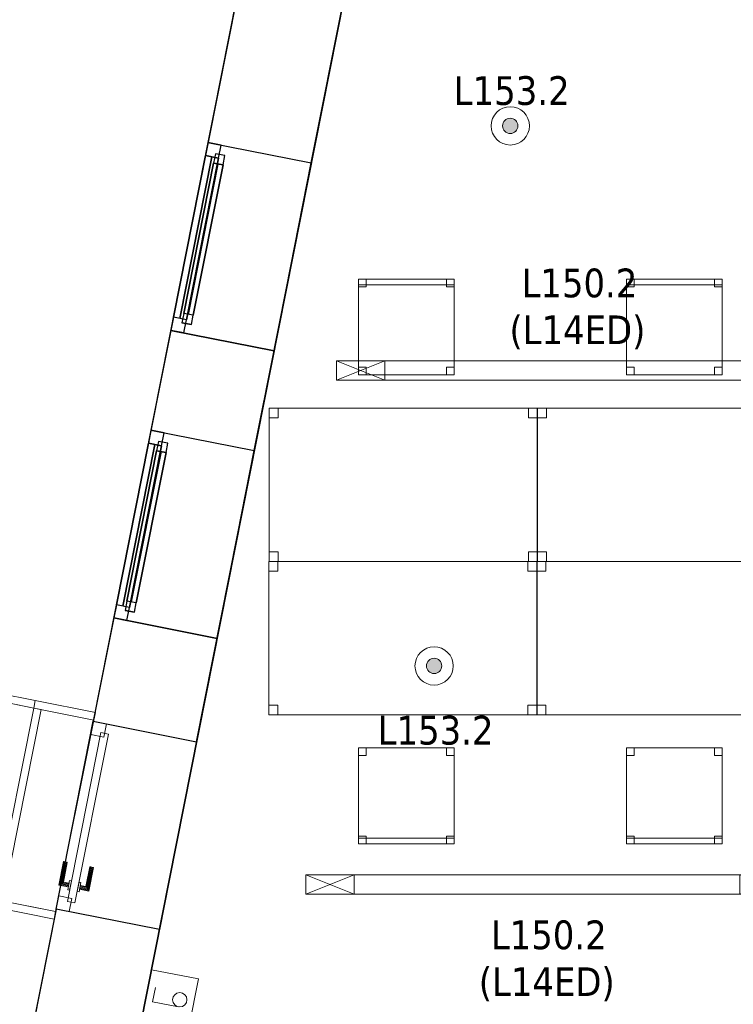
# Model space of a CAD drawing. Header units: metres. Extents: x 391.1 to 427.5, y 12.7 to 28.4.
# Tile 12 of 151: x 398.6 to 402.3, y 18.1 to 23.2. Entities that reach past the tile are written whole.
import ezdxf

# ---------------------------------------------------------------- set-up
doc = ezdxf.new("R2010")
doc.units = ezdxf.units.M
doc.layers.add('01_CARPINTERIA', color=5, linetype='Continuous', lineweight=25, true_color=0x0000ff)
doc.layers.add('01_SUELOS', color=7, linetype='Continuous', lineweight=25, true_color=0x007f00)
for name, color, linetype, lineweight in [('02_MOBILIARIO', 7, 'Continuous', 18), ('A-DETL-____-MBND', 7, 'Continuous', 18), ('A-DETL-GENF-OTLN', 7, 'Continuous', 18), ('A-GENM-____-OTLN', 7, 'Continuous', 18), ('A-WALL-____-MCUT', 7, 'Continuous', 25), ('A-WALL-____-OTLN', 7, 'Continuous', 25), ('E-LITE-EQPM-IDEN', 7, 'Continuous', 30), ('S-STRS-____-OTLN', 7, 'Continuous', 18)]:
    doc.layers.add(name, color=color, linetype=linetype, lineweight=lineweight)
doc.styles.add('Tahoma_4', font='tahoma.ttf', dxfattribs={"height": 0.15})

# ---------------------------------------------------------------- blocks, each defined once
blk = doc.blocks.new('Family - Façana nord-oest P1-154539-04_ENLLUMENAT_P1')
at = {"layer": 'A-WALL-____-OTLN', "color": 253, "true_color": 0xaaaaaa}
for p, q in [((0, 0.55), (1, 0.55)), ((0, 0), (0, 0.55)), ((0, 0.55), (1, 0.55)), ((0, 0), (0, 0.55)), ((1, 0.55), (1, 0)), ((1, 0.55), (1, 0)), ((1, 0), (0, 0)), ((1, 0), (0, 0))]:
    blk.add_line(p, q, dxfattribs=at)
at = {"layer": 'A-WALL-____-OTLN', "color": 253, "lineweight": 18, "true_color": 0xaaaaaa}
blk.add_line((0, 0), (1, 0), dxfattribs=at)
blk = doc.blocks.new('Family - Vano de Finestra P1-154541-04_ENLLUMENAT_P1')
at = {"layer": 'A-GENM-____-OTLN', "color": 253, "true_color": 0xaaaaaa}
for p, q in [((399.0065, 19.5305), (398.8121, 18.5496)), ((398.8121, 18.5496), (399.0065, 19.5305)), ((399.546, 19.4236), (399.0065, 19.5305)), ((399.546, 19.4236), (399.0065, 19.5305)), ((399.3517, 18.4427), (399.546, 19.4236)), ((399.546, 19.4236), (399.3517, 18.4427)), ((398.8121, 18.5496), (399.3517, 18.4427)), ((399.3517, 18.4427), (398.8121, 18.5496))]:
    blk.add_line(p, q, dxfattribs=at)
blk = doc.blocks.new('Forma directa - LONDR55-XX_ZZ-ARQ-CAA-M3D-Londres55-154575-04_ENLLUMENAT_P1')
at = {"layer": '01_CARPINTERIA', "color": 161, "true_color": 0xaaaaff}
for p, q in [((0.07, 0.07), (0, 0.07)), ((0, 0.07), (0, 0)), ((0.07, 0.07), (0, 0.07)), ((0, 0.07), (0, 0)), ((0.1, 0.1), (0.05, 0.1)), ((0.05, 0.1), (0.05, 0.05)), ((0.1, 0.1), (0.05, 0.1)), ((0.05, 0.1), (0.05, 0.05)), ((0.07, 0), (0.07, 0.07)), ((0.07, 0.07), (0.07, 0)), ((0.07, 0.07), (0.93, 0.07)), ((0.93, 0.07), (0.07, 0.07)), ((0.07, 0.07), (0.07, 0)), ((0.07, 0), (0.07, 0.07)), ((0.1, 0.05), (0.1, 0.1)), ((0.1, 0.1), (0.1, 0.05)), ((0.1, 0.1), (0.9, 0.1)), ((0.9, 0.1), (0.1, 0.1)), ((0.1, 0.1), (0.1, 0.05)), ((0.1, 0.05), (0.1, 0.1)), ((0.9, 0.075), (0.1, 0.075)), ((0.9, 0.075), (0.1, 0.075)), ((0.9, 0.1), (0.9, 0.05)), ((0.9, 0.1), (0.9, 0.05)), ((0.95, 0.1), (0.9, 0.1)), ((0.9, 0.1), (0.9, 0.05)), ((0.95, 0.1), (0.9, 0.1)), ((0.9, 0.1), (0.9, 0.05)), ((1, 0.07), (0.93, 0.07)), ((0.93, 0.07), (0.93, 0)), ((1, 0.07), (0.93, 0.07)), ((0.93, 0.07), (0.93, 0)), ((0.93, 0.07), (0.93, 0)), ((0.93, 0.07), (0.93, 0)), ((0.95, 0.05), (0.95, 0.1)), ((0.95, 0.1), (0.95, 0.05)), ((1, 0), (1, 0.07)), ((1, 0.07), (1, 0)), ((0, 0), (0.07, 0)), ((0, 0), (0.07, 0)), ((0.05, 0.05), (0.1, 0.05)), ((0.05, 0.05), (0.1, 0.05)), ((0.93, 0.035), (0.07, 0.035)), ((0.07, 0.035), (0.93, 0.035)), ((0.07, 0), (0.93, 0)), ((0.93, 0), (0.07, 0)), ((0.1, 0.05), (0.9, 0.05)), ((0.9, 0.05), (0.1, 0.05)), ((0.9, 0.05), (0.95, 0.05)), ((0.9, 0.05), (0.95, 0.05)), ((0.93, 0), (1, 0)), ((0.93, 0), (1, 0))]:
    blk.add_line(p, q, dxfattribs=at)
blk = doc.blocks.new('Forma directa - Finestra P1-154576-04_ENLLUMENAT_P1')
at = {"xscale": 1.000000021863, "yscale": 1.000000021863, "zscale": 1.000000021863}
blk.add_blockref('Forma directa - LONDR55-XX_ZZ-ARQ-CAA-M3D-Londres55-154575-04_ENLLUMENAT_P1', (0, 0), dxfattribs=at)
blk = doc.blocks.new('Family - Taula 140X80_P1-154867-04_ENLLUMENAT_P1')
at = {"layer": 'A-DETL-____-MBND', "color": 253, "true_color": 0xaaaaaa}
for p, q in [((0, 0.8001), (1.4, 0.8001)), ((0, 0), (0, 0.8001)), ((1.4, 0.8001), (0, 0.8001)), ((0, 0.8001), (0, 0)), ((0, 0.8001), (0.0464, 0.8001)), ((0, 0.7501), (0, 0.8001)), ((0.0464, 0.8001), (0, 0.8001)), ((0, 0.8001), (0, 0.7501)), ((0.0464, 0.8001), (0.0464, 0.7501)), ((0.0464, 0.7501), (0.0464, 0.8001)), ((1.3536, 0.8001), (1.4, 0.8001)), ((1.3536, 0.7501), (1.3536, 0.8001)), ((1.4, 0.8001), (1.3536, 0.8001)), ((1.3536, 0.8001), (1.3536, 0.7501)), ((1.4, 0.8001), (1.4, 0.7501)), ((1.4, 0.7501), (1.4, 0.8001)), ((1.4, 0.8001), (1.4, 0)), ((1.4, 0), (1.4, 0.8001)), ((0.0464, 0.7501), (0, 0.7501)), ((0, 0.7501), (0.0464, 0.7501)), ((1.4, 0.7501), (1.3536, 0.7501)), ((1.3536, 0.7501), (1.4, 0.7501)), ((0, 0.05), (0.0464, 0.05)), ((0, 0), (0, 0.05)), ((0.0464, 0.05), (0, 0.05)), ((0, 0.05), (0, 0)), ((1.4, 0), (0, 0)), ((0, 0), (1.4, 0)), ((0, 0), (0.0464, 0)), ((0.0464, 0.05), (0.0464, 0)), ((0.0464, 0), (0.0464, 0.05)), ((1.3536, 0.05), (1.4, 0.05)), ((1.3536, 0), (1.3536, 0.05)), ((1.4, 0.05), (1.3536, 0.05)), ((1.3536, 0.05), (1.3536, 0)), ((1.4, 0), (1.3536, 0)), ((1.3536, 0), (1.4, 0)), ((1.4, 0.05), (1.4, 0)), ((1.4, 0), (1.4, 0.05)), ((0.0464, 0), (0, 0))]:
    blk.add_line(p, q, dxfattribs=at)
blk = doc.blocks.new('Family - Façana nord-oest P1-154876-04_ENLLUMENAT_P1')
at = {"layer": 'A-WALL-____-MCUT', "color": 253, "true_color": 0xaaaaaa}
for p, q in [((1.5863, 0.55), (0, 0.55)), ((0, 0.55), (0, 0)), ((0, 0), (1.5863, 0))]:
    blk.add_line(p, q, dxfattribs=at)
at = {"layer": 'A-WALL-____-OTLN', "color": 253, "true_color": 0xaaaaaa}
for p, q in [((5.711, 0.55), (0, 0.55)), ((0, 0.55), (0, 0)), ((0, 0), (5.8199, 0))]:
    blk.add_line(p, q, dxfattribs=at)
at = {"layer": 'A-WALL-____-OTLN', "color": 253, "lineweight": 18, "true_color": 0xaaaaaa}
blk.add_line((0, 0), (5.8199, 0), dxfattribs=at)
blk = doc.blocks.new('Family - LONDR55-XX_ZZ-ARQ-CAA-M3D-Londres55-154897-04_ENLLUMENAT_P1')
at = {"layer": 'A-GENM-____-OTLN', "color": 253, "true_color": 0xaaaaaa}
for p, q in [((0.1263, 0.1587), (0.125, 0.16)), ((0.125, 0.16), (0.125, 0.11)), ((0.125, 0.16), (0.1263, 0.1587)), ((0.25, 0.16), (0.125, 0.16)), ((0.13, 0.155), (0.1263, 0.1587)), ((0.1263, 0.1587), (0.1263, 0.11)), ((0.1263, 0.1587), (0.1263, 0.11)), ((0.1263, 0.1587), (0.13, 0.155)), ((0.25, 0.1587), (0.1263, 0.1587)), ((0.25, 0.1587), (0.1263, 0.1587)), ((0.135, 0.15), (0.13, 0.155)), ((0.13, 0.155), (0.13, 0.11)), ((0.13, 0.155), (0.13, 0.11)), ((0.13, 0.155), (0.135, 0.15)), ((0.25, 0.155), (0.13, 0.155)), ((0.25, 0.155), (0.13, 0.155)), ((0.25, 0.1587), (0.25, 0.16)), ((0.25, 0.16), (0.25, 0.1587)), ((0.25, 0.155), (0.25, 0.1587)), ((0.25, 0.1587), (0.25, 0.155)), ((0.25, 0.155), (0.25, 0.15)), ((0.25, 0.15), (0.25, 0.155)), ((0.16, 0.11), (0.11, 0.11)), ((0.11, 0.11), (0.11, 0.1)), ((0.11, 0.11), (0.11, 0.1)), ((0.16, 0.11), (0.11, 0.11)), ((0.1263, 0.11), (0.125, 0.11)), ((0.125, 0.11), (0.1263, 0.11)), ((0.13, 0.11), (0.1263, 0.11)), ((0.1263, 0.11), (0.13, 0.11)), ((0.135, 0.11), (0.13, 0.11)), ((0.13, 0.11), (0.135, 0.11)), ((0.135, 0.11), (0.135, 0.15)), ((0.135, 0.15), (0.135, 0.11)), ((0.135, 0.15), (0.14, 0.145)), ((0.14, 0.145), (0.135, 0.15)), ((0.135, 0.15), (0.25, 0.15)), ((0.25, 0.15), (0.135, 0.15)), ((0.14, 0.11), (0.135, 0.11)), ((0.135, 0.11), (0.14, 0.11)), ((0.14, 0.145), (0.14, 0.11)), ((0.14, 0.145), (0.1437, 0.1413)), ((0.1437, 0.1413), (0.14, 0.145)), ((0.14, 0.145), (0.14, 0.11)), ((0.25, 0.145), (0.14, 0.145)), ((0.25, 0.145), (0.14, 0.145)), ((0.14, 0.11), (0.1437, 0.11)), ((0.1437, 0.11), (0.14, 0.11)), ((0.1437, 0.1413), (0.1437, 0.11)), ((0.1437, 0.1413), (0.145, 0.14)), ((0.145, 0.14), (0.1437, 0.1413)), ((0.1437, 0.1413), (0.1437, 0.11)), ((0.25, 0.1413), (0.1437, 0.1413)), ((0.25, 0.1413), (0.1437, 0.1413)), ((0.1437, 0.11), (0.145, 0.11)), ((0.145, 0.11), (0.1437, 0.11)), ((0.145, 0.14), (0.145, 0.11)), ((0.25, 0.14), (0.145, 0.14)), ((0.16, 0.1), (0.16, 0.11)), ((0.16, 0.11), (0.16, 0.1)), ((0.25, 0.15), (0.25, 0.145)), ((0.25, 0.145), (0.25, 0.15)), ((0.25, 0.145), (0.25, 0.1413)), ((0.25, 0.1413), (0.25, 0.145)), ((0.25, 0.1413), (0.25, 0.14)), ((0.25, 0.14), (0.25, 0.1413)), ((0.07, 0.08), (0, 0.08)), ((0, 0.08), (0, 0.01)), ((0.07, 0.08), (0, 0.08)), ((0, 0.08), (0, 0.01)), ((0.949, 0.1), (0.05, 0.1)), ((0.05, 0.1), (0.05, 0.06)), ((0.949, 0.1), (0.05, 0.1)), ((0.05, 0.1), (0.05, 0.06)), ((0.05, 0.06), (0.949, 0.06)), ((0.05, 0.06), (0.949, 0.06)), ((0.07, 0.01), (0.07, 0.08)), ((0.07, 0.08), (0.07, 0.01)), ((0.11, 0.1), (0.16, 0.1)), ((0.11, 0.1), (0.16, 0.1)), ((0.16, 0.06), (0.11, 0.06)), ((0.11, 0.06), (0.11, 0.05)), ((0.16, 0.06), (0.11, 0.06)), ((0.11, 0.06), (0.11, 0.05)), ((0.16, 0.05), (0.16, 0.06)), ((0.16, 0.06), (0.16, 0.05)), ((0.999, 0.08), (0.929, 0.08)), ((0.929, 0.08), (0.929, 0.01)), ((0.999, 0.08), (0.929, 0.08)), ((0.929, 0.08), (0.929, 0.01)), ((0.949, 0.06), (0.949, 0.1)), ((0.949, 0.1), (0.949, 0.06)), ((0.999, 0.01), (0.999, 0.08)), ((0.999, 0.08), (0.999, 0.01)), ((0, 0.01), (0.07, 0.01)), ((0, 0.01), (0.07, 0.01)), ((0.11, 0.05), (0.16, 0.05)), ((0.11, 0.05), (0.16, 0.05)), ((0.1263, 0.05), (0.125, 0.05)), ((0.125, 0.05), (0.1263, 0.05)), ((0.125, 0.05), (0.125, 0)), ((0.125, 0), (0.1263, 0.0013)), ((0.1263, 0.0013), (0.125, 0)), ((0.125, 0), (0.25, 0)), ((0.13, 0.05), (0.1263, 0.05)), ((0.1263, 0.05), (0.13, 0.05)), ((0.1263, 0.05), (0.1263, 0.0013)), ((0.1263, 0.05), (0.1263, 0.0013)), ((0.1263, 0.0013), (0.13, 0.005)), ((0.13, 0.005), (0.1263, 0.0013)), ((0.1263, 0.0013), (0.25, 0.0013)), ((0.1263, 0.0013), (0.25, 0.0013)), ((0.13, 0.05), (0.135, 0.05)), ((0.135, 0.05), (0.13, 0.05)), ((0.13, 0.05), (0.13, 0.005)), ((0.13, 0.05), (0.13, 0.005)), ((0.13, 0.005), (0.135, 0.01)), ((0.135, 0.01), (0.13, 0.005)), ((0.13, 0.005), (0.25, 0.005)), ((0.13, 0.005), (0.25, 0.005)), ((0.135, 0.05), (0.14, 0.05)), ((0.14, 0.05), (0.135, 0.05)), ((0.135, 0.01), (0.135, 0.05)), ((0.135, 0.05), (0.135, 0.01)), ((0.14, 0.015), (0.135, 0.01)), ((0.135, 0.01), (0.14, 0.015)), ((0.25, 0.01), (0.135, 0.01)), ((0.135, 0.01), (0.25, 0.01)), ((0.14, 0.05), (0.1437, 0.05)), ((0.1437, 0.05), (0.14, 0.05)), ((0.14, 0.05), (0.14, 0.015)), ((0.14, 0.05), (0.14, 0.015)), ((0.1437, 0.0187), (0.14, 0.015)), ((0.14, 0.015), (0.1437, 0.0187)), ((0.14, 0.015), (0.25, 0.015)), ((0.14, 0.015), (0.25, 0.015)), ((0.1437, 0.05), (0.145, 0.05)), ((0.145, 0.05), (0.1437, 0.05)), ((0.1437, 0.05), (0.1437, 0.0187)), ((0.1437, 0.05), (0.1437, 0.0187)), ((0.145, 0.02), (0.1437, 0.0187)), ((0.1437, 0.0187), (0.145, 0.02)), ((0.1437, 0.0187), (0.25, 0.0187)), ((0.1437, 0.0187), (0.25, 0.0187)), ((0.145, 0.05), (0.145, 0.02)), ((0.145, 0.02), (0.25, 0.02)), ((0.25, 0.0187), (0.25, 0.02)), ((0.25, 0.02), (0.25, 0.0187)), ((0.25, 0.015), (0.25, 0.0187)), ((0.25, 0.0187), (0.25, 0.015)), ((0.25, 0.015), (0.25, 0.01)), ((0.25, 0.01), (0.25, 0.015)), ((0.25, 0.01), (0.25, 0.005)), ((0.25, 0.005), (0.25, 0.01)), ((0.25, 0.005), (0.25, 0.0013)), ((0.25, 0.0013), (0.25, 0.005)), ((0.25, 0.0013), (0.25, 0)), ((0.25, 0), (0.25, 0.0013)), ((0.929, 0.01), (0.999, 0.01)), ((0.929, 0.01), (0.999, 0.01))]:
    blk.add_line(p, q, dxfattribs=at)
blk = doc.blocks.new('Family - Porta exterior P1-154898-04_ENLLUMENAT_P1')
at = {"extrusion": (0, 0, -1), "zscale": -1, "rotation": 180}
blk.add_blockref('Family - LONDR55-XX_ZZ-ARQ-CAA-M3D-Londres55-154897-04_ENLLUMENAT_P1', (0, 0), dxfattribs=at)
blk = doc.blocks.new('Family - Cadira d_Oficina_P1-154900-04_ENLLUMENAT_P1')
at = {"layer": 'A-DETL-____-MBND', "color": 253, "true_color": 0xaaaaaa}
for p, q in [((0, 0.46), (0, 0.5)), ((0, 0.5), (0.04, 0.5)), ((0.04, 0.5), (0, 0.5)), ((0, 0.5), (0, 0.46)), ((0, 0), (0, 0.5)), ((0, 0.5), (0.5, 0.5)), ((0.5, 0.5), (0, 0.5)), ((0, 0.5), (0, 0)), ((0, 0.47), (0, 0.5)), ((0, 0.5), (0.5, 0.5)), ((0.5, 0.5), (0, 0.5)), ((0, 0.5), (0, 0.47)), ((0.5, 0.47), (0, 0.47)), ((0, 0.47), (0.5, 0.47)), ((0.04, 0.5), (0.04, 0.46)), ((0.04, 0.46), (0.04, 0.5)), ((0.46, 0.46), (0.46, 0.5)), ((0.46, 0.5), (0.5, 0.5)), ((0.5, 0.5), (0.46, 0.5)), ((0.46, 0.5), (0.46, 0.46)), ((0.5, 0.5), (0.5, 0)), ((0.5, 0), (0.5, 0.5)), ((0.5, 0.5), (0.5, 0.46)), ((0.5, 0.46), (0.5, 0.5)), ((0.5, 0.5), (0.5, 0.47)), ((0.5, 0.47), (0.5, 0.5)), ((0.04, 0.46), (0, 0.46)), ((0, 0.46), (0.04, 0.46)), ((0.5, 0.46), (0.46, 0.46)), ((0.46, 0.46), (0.5, 0.46)), ((0, 0), (0, 0.04)), ((0, 0.04), (0.04, 0.04)), ((0.04, 0.04), (0, 0.04)), ((0, 0.04), (0, 0)), ((0.04, 0), (0, 0)), ((0, 0), (0.04, 0)), ((0.5, 0), (0, 0)), ((0, 0), (0.5, 0)), ((0.04, 0.04), (0.04, 0)), ((0.04, 0), (0.04, 0.04)), ((0.46, 0), (0.46, 0.04)), ((0.46, 0.04), (0.5, 0.04)), ((0.5, 0.04), (0.46, 0.04)), ((0.46, 0.04), (0.46, 0)), ((0.5, 0), (0.46, 0)), ((0.46, 0), (0.5, 0)), ((0.5, 0.04), (0.5, 0)), ((0.5, 0), (0.5, 0.04))]:
    blk.add_line(p, q, dxfattribs=at)
blk = doc.blocks.new('Forma directa - Finestra P1-154953-04_ENLLUMENAT_P1')
at = {"xscale": 1.000000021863, "yscale": 1.000000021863, "zscale": 1.000000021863}
blk.add_blockref('Forma directa - LONDR55-XX_ZZ-ARQ-CAA-M3D-Londres55-154575-04_ENLLUMENAT_P1', (0, 0), dxfattribs=at)
blk = doc.blocks.new('Family - Façana nord-oest P1-154990-04_ENLLUMENAT_P1')
at = {"layer": 'A-WALL-____-MCUT', "color": 253, "true_color": 0xaaaaaa}
for p, q in [((5.7859, 0.55), (4.1859, 0.55)), ((5.7859, 0), (5.7859, 0.55)), ((7.3168, 0.55), (6.7859, 0.55)), ((6.7859, 0.55), (6.7859, 0)), ((7.3168, 0), (7.3168, 0.55)), ((8.3168, 0.55), (8.3168, 0)), ((8.8668, 0.55), (8.3168, 0.55)), ((8.8668, 0), (8.8668, 0.55)), ((4.1859, 0), (5.7859, 0)), ((6.7859, 0), (7.3168, 0)), ((8.3168, 0), (8.8668, 0))]:
    blk.add_line(p, q, dxfattribs=at)
at = {"layer": 'A-WALL-____-OTLN', "color": 253, "true_color": 0xaaaaaa}
for p, q in [((8.8668, 0.55), (-0.109, 0.55)), ((5.7859, 0), (5.7859, 0.55)), ((6.7859, 0.55), (5.7859, 0.55)), ((6.7859, 0), (6.7859, 0.55)), ((7.3168, 0), (7.3168, 0.55)), ((8.3168, 0.55), (7.3168, 0.55)), ((8.3168, 0), (8.3168, 0.55)), ((8.8668, 0), (8.8668, 0.55)), ((0, 0), (8.8668, 0)), ((5.7859, 0), (6.7859, 0)), ((7.3168, 0), (8.3168, 0))]:
    blk.add_line(p, q, dxfattribs=at)
at = {"layer": 'A-WALL-____-OTLN', "color": 253, "lineweight": 18, "true_color": 0xaaaaaa}
blk.add_line((0, 0), (8.8668, 0), dxfattribs=at)
blk = doc.blocks.new('Family - Vano de Finestra P1-154996-04_ENLLUMENAT_P1')
at = {"layer": 'A-GENM-____-OTLN', "color": 253, "true_color": 0xaaaaaa}
for p, q in [((399.3077, 21.0509), (399.1134, 20.07)), ((399.1134, 20.07), (399.3077, 21.0509)), ((399.8472, 20.9441), (399.3077, 21.0509)), ((399.8472, 20.9441), (399.3077, 21.0509)), ((399.6529, 19.9631), (399.8472, 20.9441)), ((399.8472, 20.9441), (399.6529, 19.9631)), ((399.1134, 20.07), (399.6529, 19.9631)), ((399.6529, 19.9631), (399.1134, 20.07))]:
    blk.add_line(p, q, dxfattribs=at)
blk = doc.blocks.new('Family - Vano de Finestra P1-154998-04_ENLLUMENAT_P1')
at = {"layer": 'A-GENM-____-OTLN', "color": 253, "true_color": 0xaaaaaa}
for p, q in [((399.6053, 22.5527), (399.4109, 21.5718)), ((399.4109, 21.5718), (399.6053, 22.5527)), ((400.1448, 22.4458), (399.6053, 22.5527)), ((400.1448, 22.4458), (399.6053, 22.5527)), ((399.9504, 21.4649), (400.1448, 22.4458)), ((400.1448, 22.4458), (399.9504, 21.4649)), ((399.4109, 21.5718), (399.9504, 21.4649)), ((399.9504, 21.4649), (399.4109, 21.5718))]:
    blk.add_line(p, q, dxfattribs=at)
blk = doc.blocks.new('Family - LONDR55-XX_ZZ-ARQ-CAA-M3D-Londres55-155045-04_ENLLUMENAT_P1')
at = {"layer": '01_SUELOS', "color": 9, "true_color": 0xaad4aa}
for p, q in [((2.9654, 14.9576), (0, 0)), ((0, 0), (2.9654, 14.9576))]:
    blk.add_line(p, q, dxfattribs=at)
blk = doc.blocks.new('Family - Cadira d_Oficina_P1-155084-04_ENLLUMENAT_P1')
at = {"layer": 'A-DETL-____-MBND', "color": 253, "true_color": 0xaaaaaa}
for p, q in [((0, 0.5), (0.5, 0.5)), ((0, 0), (0, 0.5)), ((0.5, 0.5), (0, 0.5)), ((0, 0.5), (0, 0)), ((0, 0.46), (0, 0.5)), ((0, 0.5), (0.04, 0.5)), ((0.04, 0.5), (0, 0.5)), ((0, 0.5), (0, 0.46)), ((0.04, 0.5), (0.04, 0.46)), ((0.04, 0.46), (0.04, 0.5)), ((0.46, 0.46), (0.46, 0.5)), ((0.46, 0.5), (0.5, 0.5)), ((0.5, 0.5), (0.46, 0.5)), ((0.46, 0.5), (0.46, 0.46)), ((0.5, 0.5), (0.5, 0)), ((0.5, 0), (0.5, 0.5)), ((0.5, 0.5), (0.5, 0.46)), ((0.5, 0.46), (0.5, 0.5)), ((0.04, 0.46), (0, 0.46)), ((0, 0.46), (0.04, 0.46)), ((0.5, 0.46), (0.46, 0.46)), ((0.46, 0.46), (0.5, 0.46)), ((0, 0), (0, 0.04)), ((0, 0.04), (0.04, 0.04)), ((0.04, 0.04), (0, 0.04)), ((0, 0.04), (0, 0)), ((0, 0), (0, 0.03)), ((0, 0.03), (0.5, 0.03)), ((0.5, 0.03), (0, 0.03)), ((0, 0.03), (0, 0)), ((0.5, 0), (0, 0)), ((0, 0), (0.5, 0)), ((0.5, 0), (0, 0)), ((0, 0), (0.5, 0)), ((0.04, 0), (0, 0)), ((0, 0), (0.04, 0)), ((0.04, 0.04), (0.04, 0)), ((0.04, 0), (0.04, 0.04)), ((0.46, 0), (0.46, 0.04)), ((0.46, 0.04), (0.5, 0.04)), ((0.5, 0.04), (0.46, 0.04)), ((0.46, 0.04), (0.46, 0)), ((0.5, 0), (0.46, 0)), ((0.5, 0.04), (0.5, 0)), ((0.5, 0), (0.5, 0.04)), ((0.5, 0.03), (0.5, 0)), ((0.5, 0), (0.5, 0.03)), ((0.46, 0), (0.5, 0))]:
    blk.add_line(p, q, dxfattribs=at)
blk = doc.blocks.new('Family - Taula 140X80_P1-155086-04_ENLLUMENAT_P1')
at = {"layer": 'A-DETL-____-MBND', "color": 253, "true_color": 0xaaaaaa}
for p, q in [((0, 0.8001), (1.4, 0.8001)), ((0, 0), (0, 0.8001)), ((1.4, 0.8001), (0, 0.8001)), ((0, 0.8001), (0, 0)), ((0, 0.8001), (0.0464, 0.8001)), ((0, 0.7501), (0, 0.8001)), ((0.0464, 0.8001), (0, 0.8001)), ((0, 0.8001), (0, 0.7501)), ((0.0464, 0.8001), (0.0464, 0.7501)), ((0.0464, 0.7501), (0.0464, 0.8001)), ((1.3536, 0.8001), (1.4, 0.8001)), ((1.3536, 0.7501), (1.3536, 0.8001)), ((1.4, 0.8001), (1.3536, 0.8001)), ((1.3536, 0.8001), (1.3536, 0.7501)), ((1.4, 0.8001), (1.4, 0)), ((1.4, 0), (1.4, 0.8001)), ((1.4, 0.8001), (1.4, 0.7501)), ((1.4, 0.7501), (1.4, 0.8001)), ((0.0464, 0.7501), (0, 0.7501)), ((0, 0.7501), (0.0464, 0.7501)), ((1.4, 0.7501), (1.3536, 0.7501)), ((1.3536, 0.7501), (1.4, 0.7501)), ((0, 0.05), (0.0464, 0.05)), ((0, 0), (0, 0.05)), ((0.0464, 0.05), (0, 0.05)), ((0, 0.05), (0, 0)), ((0, 0), (1.4, 0)), ((0.0464, 0), (0, 0)), ((0, 0), (0.0464, 0)), ((0.0464, 0.05), (0.0464, 0)), ((0.0464, 0), (0.0464, 0.05)), ((1.3536, 0.05), (1.4, 0.05)), ((1.3536, 0), (1.3536, 0.05)), ((1.4, 0.05), (1.3536, 0.05)), ((1.3536, 0.05), (1.3536, 0)), ((1.4, 0), (1.3536, 0)), ((1.3536, 0), (1.4, 0)), ((1.4, 0.05), (1.4, 0)), ((1.4, 0), (1.4, 0.05)), ((1.4, 0), (0, 0))]:
    blk.add_line(p, q, dxfattribs=at)
blk = doc.blocks.new('Family - Taula 140X80_P1-155101-04_ENLLUMENAT_P1')
at = {"layer": 'A-DETL-____-MBND', "color": 253, "true_color": 0xaaaaaa}
for p, q in [((0, 0.8001), (0.0464, 0.8001)), ((0, 0.7501), (0, 0.8001)), ((0.0464, 0.8001), (0, 0.8001)), ((0, 0.8001), (0, 0.7501)), ((0, 0.8001), (1.4, 0.8001)), ((0, 0), (0, 0.8001)), ((1.4, 0.8001), (0, 0.8001)), ((0, 0.8001), (0, 0)), ((0.0464, 0.8001), (0.0464, 0.7501)), ((0.0464, 0.7501), (0.0464, 0.8001)), ((1.3536, 0.8001), (1.4, 0.8001)), ((1.3536, 0.7501), (1.3536, 0.8001)), ((1.4, 0.8001), (1.3536, 0.8001)), ((1.3536, 0.8001), (1.3536, 0.7501)), ((1.4, 0.8001), (1.4, 0)), ((1.4, 0), (1.4, 0.8001)), ((1.4, 0.8001), (1.4, 0.7501)), ((1.4, 0.7501), (1.4, 0.8001)), ((0.0464, 0.7501), (0, 0.7501)), ((0, 0.7501), (0.0464, 0.7501)), ((1.4, 0.7501), (1.3536, 0.7501)), ((1.3536, 0.7501), (1.4, 0.7501)), ((0, 0.05), (0.0464, 0.05)), ((0, 0), (0, 0.05)), ((0.0464, 0.05), (0, 0.05)), ((0, 0.05), (0, 0)), ((0.0464, 0), (0, 0)), ((0, 0), (0.0464, 0)), ((0, 0), (1.4, 0)), ((0.0464, 0.05), (0.0464, 0)), ((0.0464, 0), (0.0464, 0.05)), ((1.3536, 0.05), (1.4, 0.05)), ((1.3536, 0), (1.3536, 0.05)), ((1.4, 0.05), (1.3536, 0.05)), ((1.3536, 0.05), (1.3536, 0)), ((1.4, 0), (1.3536, 0)), ((1.3536, 0), (1.4, 0)), ((1.4, 0.05), (1.4, 0)), ((1.4, 0), (1.4, 0.05)), ((1.4, 0), (0, 0))]:
    blk.add_line(p, q, dxfattribs=at)
blk = doc.blocks.new('Family - Taula 140X80_P1-155137-04_ENLLUMENAT_P1')
at = {"layer": 'A-DETL-____-MBND', "color": 253, "true_color": 0xaaaaaa}
for p, q in [((0, 0.8001), (1.4, 0.8001)), ((0, 0), (0, 0.8001)), ((1.4, 0.8001), (0, 0.8001)), ((0, 0.8001), (0, 0)), ((0, 0.8001), (0.0464, 0.8001)), ((0, 0.7501), (0, 0.8001)), ((0.0464, 0.8001), (0, 0.8001)), ((0, 0.8001), (0, 0.7501)), ((0.0464, 0.8001), (0.0464, 0.7501)), ((0.0464, 0.7501), (0.0464, 0.8001)), ((1.3536, 0.8001), (1.4, 0.8001)), ((1.3536, 0.7501), (1.3536, 0.8001)), ((1.4, 0.8001), (1.3536, 0.8001)), ((1.3536, 0.8001), (1.3536, 0.7501)), ((1.4, 0.8001), (1.4, 0.7501)), ((1.4, 0.7501), (1.4, 0.8001)), ((1.4, 0.8001), (1.4, 0)), ((1.4, 0), (1.4, 0.8001)), ((0.0464, 0.7501), (0, 0.7501)), ((0, 0.7501), (0.0464, 0.7501)), ((1.4, 0.7501), (1.3536, 0.7501)), ((1.3536, 0.7501), (1.4, 0.7501)), ((0, 0.05), (0.0464, 0.05)), ((0, 0), (0, 0.05)), ((0.0464, 0.05), (0, 0.05)), ((0, 0.05), (0, 0)), ((1.4, 0), (0, 0)), ((0, 0), (1.4, 0)), ((0, 0), (0.0464, 0)), ((0.0464, 0.05), (0.0464, 0)), ((0.0464, 0), (0.0464, 0.05)), ((1.3536, 0.05), (1.4, 0.05)), ((1.3536, 0), (1.3536, 0.05)), ((1.4, 0.05), (1.3536, 0.05)), ((1.3536, 0.05), (1.3536, 0)), ((1.4, 0), (1.3536, 0)), ((1.3536, 0), (1.4, 0)), ((1.4, 0.05), (1.4, 0)), ((1.4, 0), (1.4, 0.05)), ((0.0464, 0), (0, 0))]:
    blk.add_line(p, q, dxfattribs=at)
blk = doc.blocks.new('Family - Cadira d_Oficina_P1-155177-04_ENLLUMENAT_P1')
at = {"layer": 'A-DETL-____-MBND', "color": 253, "true_color": 0xaaaaaa}
for p, q in [((0, 0), (0, 0.5)), ((0, 0.5), (0.5, 0.5)), ((0.5, 0.5), (0, 0.5)), ((0, 0.5), (0, 0)), ((0, 0.46), (0, 0.5)), ((0, 0.5), (0.04, 0.5)), ((0.04, 0.5), (0, 0.5)), ((0, 0.5), (0, 0.46)), ((0, 0.47), (0, 0.5)), ((0, 0.5), (0.5, 0.5)), ((0.5, 0.5), (0, 0.5)), ((0, 0.5), (0, 0.47)), ((0.5, 0.47), (0, 0.47)), ((0, 0.47), (0.5, 0.47)), ((0.04, 0.5), (0.04, 0.46)), ((0.04, 0.46), (0.04, 0.5)), ((0.46, 0.46), (0.46, 0.5)), ((0.46, 0.5), (0.5, 0.5)), ((0.5, 0.5), (0.46, 0.5)), ((0.46, 0.5), (0.46, 0.46)), ((0.5, 0.5), (0.5, 0.46)), ((0.5, 0.46), (0.5, 0.5)), ((0.5, 0.5), (0.5, 0)), ((0.5, 0), (0.5, 0.5)), ((0.5, 0.5), (0.5, 0.47)), ((0.5, 0.47), (0.5, 0.5)), ((0.04, 0.46), (0, 0.46)), ((0, 0.46), (0.04, 0.46)), ((0.5, 0.46), (0.46, 0.46)), ((0.46, 0.46), (0.5, 0.46)), ((0, 0), (0, 0.04)), ((0, 0.04), (0.04, 0.04)), ((0.04, 0.04), (0, 0.04)), ((0, 0.04), (0, 0)), ((0.04, 0), (0, 0)), ((0, 0), (0.04, 0)), ((0.5, 0), (0, 0)), ((0, 0), (0.5, 0)), ((0.04, 0.04), (0.04, 0)), ((0.04, 0), (0.04, 0.04)), ((0.46, 0), (0.46, 0.04)), ((0.46, 0.04), (0.5, 0.04)), ((0.5, 0.04), (0.46, 0.04)), ((0.46, 0.04), (0.46, 0)), ((0.5, 0), (0.46, 0)), ((0.46, 0), (0.5, 0)), ((0.5, 0.04), (0.5, 0)), ((0.5, 0), (0.5, 0.04))]:
    blk.add_line(p, q, dxfattribs=at)
blk = doc.blocks.new('Family - Cadira d_Oficina_P1-155207-04_ENLLUMENAT_P1')
at = {"layer": 'A-DETL-____-MBND', "color": 253, "true_color": 0xaaaaaa}
for p, q in [((0, 0.5), (0.5, 0.5)), ((0, 0), (0, 0.5)), ((0.5, 0.5), (0, 0.5)), ((0, 0.5), (0, 0)), ((0, 0.46), (0, 0.5)), ((0, 0.5), (0.04, 0.5)), ((0.04, 0.5), (0, 0.5)), ((0, 0.5), (0, 0.46)), ((0.04, 0.5), (0.04, 0.46)), ((0.04, 0.46), (0.04, 0.5)), ((0.46, 0.46), (0.46, 0.5)), ((0.46, 0.5), (0.5, 0.5)), ((0.5, 0.5), (0.46, 0.5)), ((0.46, 0.5), (0.46, 0.46)), ((0.5, 0.5), (0.5, 0)), ((0.5, 0), (0.5, 0.5)), ((0.5, 0.5), (0.5, 0.46)), ((0.5, 0.46), (0.5, 0.5)), ((0.04, 0.46), (0, 0.46)), ((0, 0.46), (0.04, 0.46)), ((0.5, 0.46), (0.46, 0.46)), ((0.46, 0.46), (0.5, 0.46)), ((0, 0), (0, 0.04)), ((0, 0.04), (0.04, 0.04)), ((0.04, 0.04), (0, 0.04)), ((0, 0.04), (0, 0)), ((0, 0), (0, 0.03)), ((0, 0.03), (0.5, 0.03)), ((0.5, 0.03), (0, 0.03)), ((0, 0.03), (0, 0)), ((0.5, 0), (0, 0)), ((0, 0), (0.5, 0)), ((0.5, 0), (0, 0)), ((0, 0), (0.5, 0)), ((0.04, 0), (0, 0)), ((0, 0), (0.04, 0)), ((0.04, 0.04), (0.04, 0)), ((0.04, 0), (0.04, 0.04)), ((0.46, 0), (0.46, 0.04)), ((0.46, 0.04), (0.5, 0.04)), ((0.5, 0.04), (0.46, 0.04)), ((0.46, 0.04), (0.46, 0)), ((0.5, 0), (0.46, 0)), ((0.5, 0.04), (0.5, 0)), ((0.5, 0), (0.5, 0.04)), ((0.5, 0.03), (0.5, 0)), ((0.5, 0), (0.5, 0.03)), ((0.46, 0), (0.5, 0))]:
    blk.add_line(p, q, dxfattribs=at)
blk = doc.blocks.new('Family - Peldaño final-155262-04_ENLLUMENAT_P1')
at = {"layer": 'S-STRS-____-OTLN', "color": 253, "true_color": 0xaaaaaa}
for p, q in [((0.2152, 1.3917), (0.2073, 1.3525)), ((0.2073, 1.3525), (0.2152, 1.3917)), ((1.4704, 1.1413), (0.2152, 1.3917)), ((0.2152, 1.3917), (1.4704, 1.1413)), ((0.2073, 1.3525), (0.0078, 0.3522)), ((0.0078, 0.3522), (0.2073, 1.3525)), ((0.2073, 1.3525), (0.0078, 0.3522)), ((0.0078, 0.3522), (0.2073, 1.3525)), ((0.0471, 0.3444), (0.2466, 1.3447)), ((0.2466, 1.3447), (0.0471, 0.3444)), ((0.2073, 1.3525), (1.4626, 1.1021)), ((0.2073, 1.3525), (1.4626, 1.1021)), ((0.5212, 1.2899), (0.2073, 1.3525)), ((0.2073, 1.3525), (0.5212, 1.2899)), ((0.2466, 1.3447), (0.2073, 1.3525)), ((0.2073, 1.3525), (0.2466, 1.3447)), ((0.5212, 1.2899), (0.3216, 0.2896)), ((0.3216, 0.2896), (0.5212, 1.2899)), ((0.5212, 1.2899), (0.3216, 0.2896)), ((0.3216, 0.2896), (0.5212, 1.2899)), ((0.3216, 0.2896), (0.5212, 1.2899)), ((0.5212, 1.2899), (0.3216, 0.2896)), ((0.835, 1.2273), (0.5212, 1.2899)), ((0.5212, 1.2899), (0.835, 1.2273)), ((0.5604, 1.2821), (0.5212, 1.2899)), ((0.5212, 1.2899), (0.5604, 1.2821)), ((0.3609, 0.2818), (0.5604, 1.2821)), ((0.5604, 1.2821), (0.3609, 0.2818)), ((0.835, 1.2273), (0.6355, 0.227)), ((0.6355, 0.227), (0.835, 1.2273)), ((0.835, 1.2273), (0.6355, 0.227)), ((0.6355, 0.227), (0.835, 1.2273)), ((0.6355, 0.227), (0.835, 1.2273)), ((0.835, 1.2273), (0.6355, 0.227)), ((0.6747, 0.2192), (0.8742, 1.2195)), ((0.8742, 1.2195), (0.6747, 0.2192)), ((1.1488, 1.1647), (0.835, 1.2273)), ((0.835, 1.2273), (1.1488, 1.1647)), ((0.8742, 1.2195), (0.835, 1.2273)), ((0.835, 1.2273), (0.8742, 1.2195)), ((0.9493, 0.1644), (1.1488, 1.1647)), ((1.1488, 1.1647), (0.9493, 0.1644)), ((1.1488, 1.1647), (0.9493, 0.1644)), ((0.9493, 0.1644), (1.1488, 1.1647)), ((1.1488, 1.1647), (0.9493, 0.1644)), ((0.9493, 0.1644), (1.1488, 1.1647)), ((0.9885, 0.1566), (1.188, 1.1569)), ((1.188, 1.1569), (0.9885, 0.1566)), ((1.4626, 1.1021), (1.1488, 1.1647)), ((1.1488, 1.1647), (1.4626, 1.1021)), ((1.188, 1.1569), (1.1488, 1.1647)), ((1.1488, 1.1647), (1.188, 1.1569)), ((1.4626, 1.1021), (1.4704, 1.1413)), ((1.4704, 1.1413), (1.4626, 1.1021)), ((1.7843, 1.0788), (1.4704, 1.1413)), ((1.4704, 1.1413), (1.7843, 1.0788)), ((1.4626, 1.1021), (1.2631, 0.1018)), ((1.2631, 0.1018), (1.4626, 1.1021)), ((1.2631, 0.1018), (1.4626, 1.1021)), ((1.4626, 1.1021), (1.2631, 0.1018)), ((1.4626, 1.1021), (1.2631, 0.1018)), ((1.2631, 0.1018), (1.4626, 1.1021)), ((1.3023, 0.094), (1.5018, 1.0943)), ((1.5018, 1.0943), (1.3023, 0.094)), ((1.7764, 1.0395), (1.4626, 1.1021)), ((1.4626, 1.1021), (1.7764, 1.0395)), ((1.5018, 1.0943), (1.4626, 1.1021)), ((1.4626, 1.1021), (1.5018, 1.0943)), ((1.7764, 1.0395), (1.4626, 1.1021)), ((1.4626, 1.1021), (1.7764, 1.0395)), ((1.5769, 0.0392), (1.7764, 1.0395)), ((1.7764, 1.0395), (1.5769, 0.0392)), ((1.7764, 1.0395), (1.7843, 1.0788)), ((1.7843, 1.0788), (1.7764, 1.0395)), ((0.0078, 0.3522), (0, 0.313)), ((0, 0.313), (0.0078, 0.3522)), ((0, 0.313), (1.2553, 0.0626)), ((0, 0.313), (1.2553, 0.0626)), ((1.2631, 0.1018), (0.0078, 0.3522)), ((0.0078, 0.3522), (1.2631, 0.1018)), ((0.0078, 0.3522), (0.3216, 0.2896)), ((0.3216, 0.2896), (0.0078, 0.3522)), ((0.0078, 0.3522), (0.0471, 0.3444)), ((0.0471, 0.3444), (0.0078, 0.3522)), ((0.3216, 0.2896), (0.6355, 0.227)), ((0.6355, 0.227), (0.3216, 0.2896)), ((0.3216, 0.2896), (0.3609, 0.2818)), ((0.3609, 0.2818), (0.3216, 0.2896)), ((0.6355, 0.227), (0.9493, 0.1644)), ((0.9493, 0.1644), (0.6355, 0.227)), ((0.6355, 0.227), (0.6747, 0.2192)), ((0.6747, 0.2192), (0.6355, 0.227)), ((0.9493, 0.1644), (1.2631, 0.1018)), ((1.2631, 0.1018), (0.9493, 0.1644)), ((0.9493, 0.1644), (0.9885, 0.1566)), ((0.9885, 0.1566), (0.9493, 0.1644)), ((1.2553, 0.0626), (1.2631, 0.1018)), ((1.2631, 0.1018), (1.2553, 0.0626)), ((1.5691, 0), (1.2553, 0.0626)), ((1.2553, 0.0626), (1.5691, 0)), ((1.2631, 0.1018), (1.3023, 0.094)), ((1.3023, 0.094), (1.2631, 0.1018)), ((1.5769, 0.0392), (1.2631, 0.1018)), ((1.2631, 0.1018), (1.5769, 0.0392)), ((1.2631, 0.1018), (1.5769, 0.0392)), ((1.5769, 0.0392), (1.2631, 0.1018)), ((1.5691, 0), (1.5769, 0.0392)), ((1.5769, 0.0392), (1.5691, 0))]:
    blk.add_line(p, q, dxfattribs=at)
blk = doc.blocks.new('LONDR55-XX_ZZ-ARQ-CAA-M3D-Londres55_ifc-1-04_ENLLUMENAT_P1')
at = {"layer": '01_CARPINTERIA', "color": 253, "lineweight": 18, "true_color": 0xaaaaaa, "rotation": 258.7933562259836}
for name, p in [('Forma directa - Finestra P1-154576-04_ENLLUMENAT_P1', (399.6053, 22.5527)), ('Forma directa - Finestra P1-154953-04_ENLLUMENAT_P1', (399.3077, 21.0509))]:
    blk.add_blockref(name, p, dxfattribs=at)
at = {"layer": '01_SUELOS', "color": 253, "lineweight": 18, "true_color": 0xaaaaaa}
blk.add_blockref('Family - LONDR55-XX_ZZ-ARQ-CAA-M3D-Londres55-155045-04_ENLLUMENAT_P1', (398.2972, 13.1206), dxfattribs=at)
at = {"layer": '02_MOBILIARIO', "color": 253, "lineweight": 18, "true_color": 0xaaaaaa}
for name, p in [('Family - Cadira d_Oficina_P1-154900-04_ENLLUMENAT_P1', (400.3918, 21.339)), ('Family - Cadira d_Oficina_P1-155177-04_ENLLUMENAT_P1', (401.7918, 21.339)), ('Family - Taula 140X80_P1-155086-04_ENLLUMENAT_P1', (399.9258, 20.3649)), ('Family - Taula 140X80_P1-155101-04_ENLLUMENAT_P1', (401.327, 20.3649)), ('Family - Taula 140X80_P1-155137-04_ENLLUMENAT_P1', (399.9236, 19.5649)), ('Family - Taula 140X80_P1-154867-04_ENLLUMENAT_P1', (401.3248, 19.5649)), ('Family - Cadira d_Oficina_P1-155084-04_ENLLUMENAT_P1', (400.3918, 18.8909)), ('Family - Cadira d_Oficina_P1-155207-04_ENLLUMENAT_P1', (401.7918, 18.8909))]:
    blk.add_blockref(name, p, dxfattribs=at)
at = {"layer": 'A-GENM-____-OTLN', "color": 253, "lineweight": 18, "true_color": 0xaaaaaa}
for name in ['Family - Vano de Finestra P1-154998-04_ENLLUMENAT_P1', 'Family - Vano de Finestra P1-154996-04_ENLLUMENAT_P1', 'Family - Vano de Finestra P1-154541-04_ENLLUMENAT_P1']:
    blk.add_blockref(name, (0, 0), dxfattribs=at)
at = {"layer": 'A-GENM-____-OTLN', "color": 253, "lineweight": 18, "true_color": 0xaaaaaa, "rotation": 78.79335622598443}
blk.add_blockref('Family - Porta exterior P1-154898-04_ENLLUMENAT_P1', (398.8025, 18.5525), dxfattribs=at)
at = {"layer": 'A-WALL-____-OTLN', "color": 253, "lineweight": 18, "true_color": 0xaaaaaa}
for name, p, rotation in [('Family - Façana nord-oest P1-154990-04_ENLLUMENAT_P1', (400.7297, 28.2282), 258.7933562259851), ('Family - Façana nord-oest P1-154539-04_ENLLUMENAT_P1', (399.0065, 19.5305), 258.7933562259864), ('Family - Façana nord-oest P1-154876-04_ENLLUMENAT_P1', (398.8121, 18.5496), 258.7933562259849)]:
    blk.add_blockref(name, p, dxfattribs=dict(at, rotation=rotation))
at = {"layer": 'S-STRS-____-OTLN', "color": 253, "lineweight": 18, "true_color": 0xaaaaaa}
blk.add_blockref('Family - Peldaño final-155262-04_ENLLUMENAT_P1', (397.2327, 18.4972), dxfattribs=at)
blk = doc.blocks.new('ZYR_06_02_02 Down Superficie - L 03 D-834890-04_ENLLUMENAT_P1')
at = {"layer": 'A-DETL-GENF-OTLN', "true_color": 0x00c400}
blk.add_hatch(color=92, dxfattribs=at).paths.add_polyline_path([(0, -0.04), (0.0104, -0.0386), (0.02, -0.0346), (0.0283, -0.0283), (0.0346, -0.02), (0.0386, -0.0104), (0.04, 0), (0.0386, 0.0104), (0.0346, 0.02), (0.0283, 0.0283), (0.02, 0.0346), (0.0104, 0.0386), (0, 0.04), (-0.0104, 0.0386), (-0.02, 0.0346), (-0.0283, 0.0283), (-0.0346, 0.02), (-0.0386, 0.0104), (-0.04, 0), (-0.0386, -0.0104), (-0.0346, -0.02), (-0.0283, -0.0283), (-0.02, -0.0346), (-0.0104, -0.0386)])
at = {"layer": 'A-DETL-GENF-OTLN', "color": 92, "true_color": 0x00c400}
for radius in [0.1, 0.04]:
    blk.add_circle((0, 0), radius, dxfattribs=at)
for start, end in [(360, 180), (180, 360)]:
    blk.add_arc((0, 0), 0.04, start, end, dxfattribs=at)
blk = doc.blocks.new('ZYR_06_02_05 LLuminària Suspesa - L 14 ED-850681-04_ENLLUMENAT_P1')
at = {"layer": 'A-DETL-GENF-OTLN', "color": 92, "true_color": 0x00c400}
for p, q in [((-1.26, 0.05), (1.26, 0.05)), ((-1.26, -0.05), (-1.26, 0.05)), ((-1.26, -0.05), (-1.008, 0.05)), ((-1.26, 0.05), (-1.008, -0.05)), ((-1.008, 0.05), (-1.008, -0.05)), ((1.008, 0.05), (1.008, -0.05)), ((1.008, -0.05), (1.26, 0.05)), ((1.008, 0.05), (1.26, -0.05)), ((1.26, 0.05), (1.26, -0.05)), ((1.26, -0.05), (-1.26, -0.05))]:
    blk.add_line(p, q, dxfattribs=at)
blk = doc.blocks.new('ZYR_06_01 Mecanismes - 01 Interruptor-862461-04_ENLLUMENAT_P1')
at = {"layer": 'A-DETL-GENF-OTLN', "color": 92, "true_color": 0x00c400}
for p, q in [((0.1158, 0), (0.3658, 0)), ((0.1158, -0.25), (0.1158, 0)), ((0.2028, -0.038), (0.2788, -0.038)), ((0.2028, -0.175), (0.2028, -0.038)), ((0.3658, 0), (0.3658, -0.25)), ((0.3658, -0.25), (0.1158, -0.25))]:
    blk.add_line(p, q, dxfattribs=at)
blk.add_circle((0.2403, -0.175), 0.0375, dxfattribs=at)

msp = doc.modelspace()

# ---------------------------------------------------------------- block references
at = {"lineweight": 5}
msp.add_blockref('LONDR55-XX_ZZ-ARQ-CAA-M3D-Londres55_ifc-1-04_ENLLUMENAT_P1', (0, 0), dxfattribs=at)
at = {"layer": 'A-DETL-GENF-OTLN', "color": 92, "true_color": 0x00c400}
for p in [(401.1846, 22.6394), (400.7869, 19.8194)]:
    msp.add_blockref('ZYR_06_02_02 Down Superficie - L 03 D-834890-04_ENLLUMENAT_P1', p, dxfattribs=at)
for name, p, rotation in [('ZYR_06_02_05 LLuminària Suspesa - L 14 ED-850681-04_ENLLUMENAT_P1', (401.5369, 21.3622), 180), ('ZYR_06_02_05 LLuminària Suspesa - L 14 ED-850681-04_ENLLUMENAT_P1', (401.3766, 18.6784), 180), ('ZYR_06_01 Mecanismes - 01 Interruptor-862461-04_ENLLUMENAT_P1', (399.2397, 17.8745), 78.7863354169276)]:
    msp.add_blockref(name, p, dxfattribs=dict(at, rotation=rotation))

# ---------------------------------------------------------------- texts
at = {"layer": 'E-LITE-EQPM-IDEN', "char_height": 0.15, "attachment_point": 1, "style": 'Tahoma_4'}
for s, insert, width in [('L153.2', (400.8896, 22.8989), 0.721519), ('L150.2', (401.2435, 21.8943), 0.721519), ('(L14ED)', (401.1806, 21.6496), 0.869831), ('L153.2', (400.4919, 19.5589), 0.721519), ('L150.2', (401.0832, 18.4904), 0.721519), ('(L14ED)', (401.0203, 18.2457), 0.869831)]:
    msp.add_mtext(s, dxfattribs=dict(at, insert=insert, width=width))

doc.saveas('drawing.dxf')
